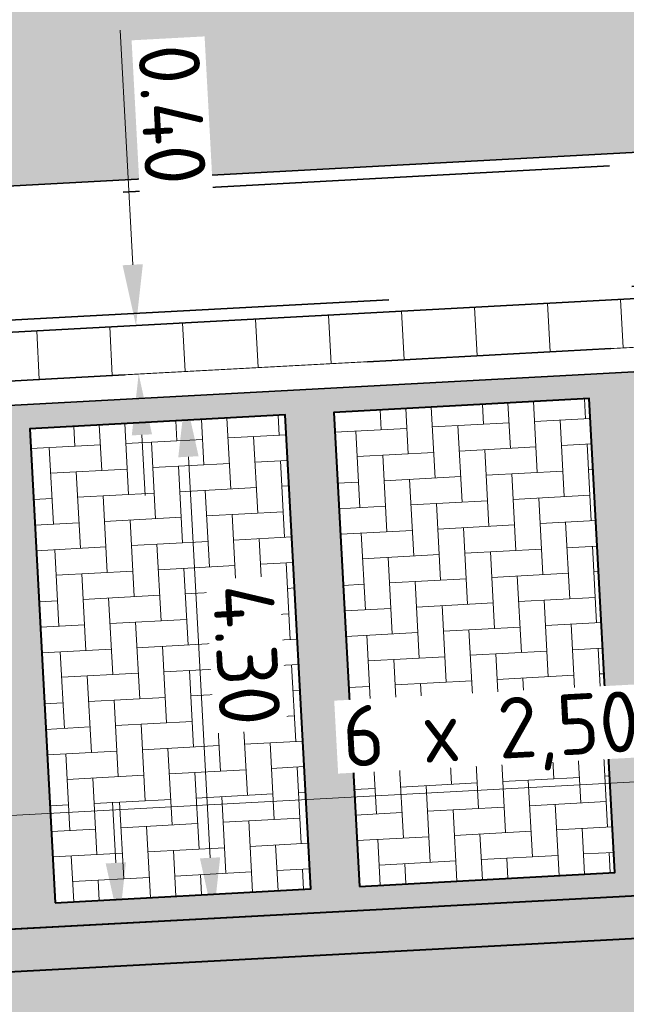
# Model space of a CAD drawing. Header units: metres. Extents: x 162305 to 163132, y 502542 to 502928.
# Tile 117 of 222: x 162452.49 to 162457.47, y 502860.98 to 502869.07. Entities that reach past the tile are written whole.
import ezdxf

# ---------------------------------------------------------------- set-up
doc = ezdxf.new("R2010")
doc.units = ezdxf.units.M
doc.linetypes.add('VH-OPSLUITBAND-SO', pattern=[10, 4, -2, 2, -2])
doc.linetypes.add('VH-TROTTOIRBAND-SO', pattern=[15, 5, -2, 2, -2, 2, -2])
for name, color, linetype, lineweight in [('N-BH-VH-MATERIAALGRENS-G', 7, 'Continuous', 40), ('N-WE-GR-GRAS-A-200', 62, 'Continuous', 18), ('N-WE-VH-KANTOPSLUITING_VOORKANTBAND-G', 50, 'Continuous', 35), ('N-WE-VH-OPENVERHARDING_BETONSTRAATSTEEN-A', 92, 'Continuous', 18), ('N-WE-VH-OPENVERHARDING_TEGEL-A', 92, 'Continuous', 18), ('X-XX-AL-M', 7, 'Continuous', 18)]:
    doc.layers.add(name, color=color, linetype=linetype, lineweight=lineweight)
for name, color, linetype, lineweight, true_color in [('N-BH-VH-VERHARDING_BETONSTRAATSTEEN-Matje', 253, 'Continuous', 13, 0x828282), ('N-BH-VH-VERHARDING_TEGEL-A', 253, 'Continuous', 13, 0x828282), ('N-BH-VH-VERHARDING_TEGEL-Grijs', 253, 'Continuous', 13, 0x828282), ('N-WE-VH-GOOT_BSS-G', 5, 'Continuous', 35, 0x0000ff), ('N-WE-VH-KANTOPSLUITING_OPSLUITBAND_100X200-G', 150, 'VH-OPSLUITBAND-SO', 35, 0x007fff), ('N-WE-VH-KANTOPSLUITING_TROTTOIRBAND_180X200-G', 6, 'VH-TROTTOIRBAND-SO', 35, 0xff00ff), ('N01-WE-VH-OPENVERHARDING_BETONSTRAATSTEEN-A', 32, 'Continuous', 18, 0xbd5e00)]:
    doc.layers.add(name, color=color, linetype=linetype, lineweight=lineweight, true_color=true_color)
doc.styles.add('NLCS-ISO-M200-T25', font='NLCS-ISO.ttf', dxfattribs={"height": 0.5})
doc.dimstyles.new('NLCS-M200-T25-PIJL_L2_H2', dxfattribs={"dimscale": 0.2, "dimtxt": 2.5, "dimasz": 2.5, "dimexe": 2, "dimexo": 2, "dimgap": 0.7, "dimtad": 1, "dimzin": 0, "dimdsep": 46, "dimtxsty": 'NLCS-ISO-M200-T25', "dimcen": 0, "dimdle": 2, "dimclrd": 256, "dimclre": 256, "dimclrt": 256, "dimazin": 0, "dimtfac": 1, "dimtdec": 3, "dimtofl": 0, "dimtmove": 0, "dimatfit": 3, "dimfxl": 2, "dimfxlon": 1, "dimtfillclr": 256, "dimtolj": 1, "dimtzin": 0, "dimlwd": -1, "dimlwe": -1, "dimarcsym": 0})

# ---------------------------------------------------------------- blocks, each defined once
blk = doc.blocks.new('*D389')
at = {"layer": 'Defpoints', "color": 0, "transparency": 16777216}
for p in [(162465.0123652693, 502863.4220429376), (162450.0317903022, 502862.6145189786), (162450.0432147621, 502862.4025810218)]:
    blk.add_point(p, dxfattribs=at)
at = {"layer": 'X-XX-AL-M', "transparency": 16777216}
for p, q in [((162464.5245145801, 502863.1831916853), (162450.5424899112, 502862.4294943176)), ((162465.0237897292, 502863.2101049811), (162465.0453203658, 502862.8106848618)), ((162450.0432147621, 502862.4025810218), (162450.0647453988, 502862.0031609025))]:
    blk.add_line(p, q, dxfattribs=at)
for points in [[(162464.5200290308, 502863.2664042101), (162464.5290001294, 502863.0999791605), (162465.0237897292, 502863.2101049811)], [(162450.5380043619, 502862.5127068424), (162450.5469754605, 502862.3462817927), (162450.0432147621, 502862.4025810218)]]:
    blk.add_solid(points, dxfattribs=at)
at = {"layer": 'X-XX-AL-M', "transparency": 16777216, "insert": (162457.5098185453, 502863.2457051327), "char_height": 0.5, "attachment_point": 5, "rotation": 3.085527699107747, "style": 'NLCS-ISO-M200-T25', "bg_fill": 3, "box_fill_scale": 1.1, "bg_fill_color": 256, "bg_fill_true_color": 13158600, "bg_fill_transparency": 0}
blk.add_mtext('\\A1;6 x 2,50 = 15.00', dxfattribs=at)
blk = doc.blocks.new('*D398')
at = {"layer": 'Defpoints', "color": 0, "transparency": 16777216}
for p in [(162453.963789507, 502865.9826329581), (162454.0763536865, 502861.6824579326), (162454.3565947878, 502861.6975642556)]:
    blk.add_point(p, dxfattribs=at)
at = {"layer": 'X-XX-AL-M', "transparency": 16777216}
for p, q in [((162453.8448993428, 502865.976224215), (162453.4454792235, 502865.9546935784)), ((162453.8718126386, 502865.4769490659), (162454.0494403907, 502862.1817330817)), ((162454.0763536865, 502861.6824579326), (162453.6769335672, 502861.660927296))]:
    blk.add_line(p, q, dxfattribs=at)
for points in [[(162453.9550251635, 502865.4814346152), (162453.7886001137, 502865.4724635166), (162453.8448993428, 502865.976224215)], [(162454.1326529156, 502862.186218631), (162453.9662278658, 502862.1772475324), (162454.0763536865, 502861.6824579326)]]:
    blk.add_solid(points, dxfattribs=at)
at = {"layer": 'X-XX-AL-M', "transparency": 16777216, "insert": (162454.3500611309, 502863.8503334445), "char_height": 0.5, "attachment_point": 5, "rotation": 273.08552769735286, "style": 'NLCS-ISO-M200-T25', "bg_fill": 3, "box_fill_scale": 1.1, "bg_fill_color": 256, "bg_fill_true_color": 13158600, "bg_fill_transparency": 0}
blk.add_mtext('\\A1;4.30', dxfattribs=at)
blk = doc.blocks.new('*D399')
at = {"layer": 'Defpoints', "color": 0, "transparency": 16777216}
for p in [(162453.3782903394, 502866.5519428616), (162453.4414981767, 502866.5553500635), (162453.5211374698, 502866.1590622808)]:
    blk.add_point(p, dxfattribs=at)
at = {"layer": 'X-XX-AL-M', "transparency": 16777216}
for p, q in [((162453.4145848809, 502867.0546252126), (162453.3106995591, 502868.9818272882)), ((162453.4414981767, 502866.5553500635), (162453.8409182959, 502866.5768807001)), ((162453.463028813, 502866.155929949), (162453.0636086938, 502866.1343993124)), ((162453.4899421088, 502865.6566547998), (162453.5168554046, 502865.1573796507))]:
    blk.add_line(p, q, dxfattribs=at)
for points in [[(162453.4977974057, 502867.0591107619), (162453.331372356, 502867.0501396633), (162453.4414981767, 502866.5553500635)], [(162453.5731546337, 502865.6611403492), (162453.406729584, 502865.6521692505), (162453.463028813, 502866.155929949)]]:
    blk.add_solid(points, dxfattribs=at)
at = {"layer": 'X-XX-AL-M', "transparency": 16777216, "insert": (162453.7386201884, 502868.2888561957), "char_height": 0.5, "attachment_point": 5, "rotation": 273.085527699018, "style": 'NLCS-ISO-M200-T25', "bg_fill": 3, "box_fill_scale": 1.1, "bg_fill_color": 256, "bg_fill_true_color": 13158600, "bg_fill_transparency": 0}
blk.add_mtext('\\A1;0.40', dxfattribs=at)
blk = doc.blocks.new('*D400')
at = {"layer": 'Defpoints', "color": 0, "transparency": 16777216}
for p in [(162453.3027886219, 502861.6407591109), (162453.9765528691, 502861.3265700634), (162453.3216279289, 502861.2912665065)]:
    blk.add_point(p, dxfattribs=at)
at = {"layer": 'X-XX-AL-M', "transparency": 16777216}
for p, q in [((162453.2758753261, 502862.1400342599), (162453.2489620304, 502862.639309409)), ((162453.3027886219, 502861.6407591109), (162452.9033685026, 502861.6192284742)), ((162453.5771327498, 502861.3050394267), (162452.9222078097, 502861.2697358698)), ((162453.3485412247, 502860.7919913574), (162453.4497352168, 502858.914716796))]:
    blk.add_line(p, q, dxfattribs=at)
for points in [[(162453.359087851, 502862.1445198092), (162453.1926628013, 502862.1355487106), (162453.3027886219, 502861.6407591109)], [(162453.4317537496, 502860.7964769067), (162453.2653286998, 502860.7875058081), (162453.3216279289, 502861.2912665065)]]:
    blk.add_solid(points, dxfattribs=at)
at = {"layer": 'X-XX-AL-M', "transparency": 16777216, "insert": (162453.802029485, 502859.6247088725), "char_height": 0.5, "attachment_point": 5, "rotation": 273.0855276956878, "style": 'NLCS-ISO-M200-T25', "bg_fill": 3, "box_fill_scale": 1.1, "bg_fill_color": 256, "bg_fill_true_color": 13158600, "bg_fill_transparency": 0}
blk.add_mtext('\\A1;0.35', dxfattribs=at)
blk = doc.blocks.new('*D401')
at = {"layer": 'Defpoints', "color": 0, "transparency": 16777216}
for p in [(162454.0986889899, 502861.3331537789), (162454.7246820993, 502861.3668977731), (162455.1905714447, 502855.8840264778)]:
    blk.add_point(p, dxfattribs=at)
at = {"layer": 'X-XX-AL-M', "transparency": 16777216}
for p, q in [((162454.3252619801, 502861.3453671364), (162453.6992688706, 502861.3116231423)), ((162454.3678219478, 502856.3404022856), (162454.1256022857, 502860.8338786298)), ((162454.7911513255, 502855.8624958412), (162453.9953151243, 502855.8195964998))]:
    blk.add_line(p, q, dxfattribs=at)
for points in [[(162454.2088148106, 502860.8383641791), (162454.0423897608, 502860.8293930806), (162454.0986889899, 502861.3331537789)], [(162454.4510344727, 502856.3448878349), (162454.284609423, 502856.3359167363), (162454.3947352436, 502855.8411271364)]]:
    blk.add_solid(points, dxfattribs=at)
at = {"layer": 'X-XX-AL-M', "transparency": 16777216, "insert": (162454.6361467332, 502858.6081328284), "char_height": 0.5, "attachment_point": 5, "rotation": 273.08552769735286, "style": 'NLCS-ISO-M200-T25', "bg_fill": 3, "box_fill_scale": 1.1, "bg_fill_color": 256, "bg_fill_true_color": 13158600, "bg_fill_transparency": 0}
blk.add_mtext('\\A1;5.50', dxfattribs=at)

msp = doc.modelspace()

# ---------------------------------------------------------------- hatches: boundary and pattern name
at = {"layer": 'N-WE-GR-GRAS-A-200'}
h = msp.add_hatch(dxfattribs=at)
h.set_pattern_fill('AGR-GRAS_02-SO', color=256, scale=0.2, style=0, pattern_type=2)
h.set_pattern_definition([(0, (0, 0), (2, 2), [0.5, -1.5]), (0, (1.1, 1.2), (2, 2), [0.5, -1.5]), (90, (0.2, 0.7000000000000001), (-2, 2), [0.5, -1.5]), (90, (1, 1.4), (-2, 2), [0.5, -1.5]), (45, (0.4, 1.4), (0, 2.00000000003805), [0.5, -2.328427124]), (135, (1.1, 0), (-2.00000000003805, 0), [0.5, -2.328427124]), (26.56505119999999, (0.5, 0.6000000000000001), (2.000000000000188, 8.001289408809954e-10), [0.5, -3.972135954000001]), (26.56505119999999, (1.4, 1.6), (2.000000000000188, 8.001289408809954e-10), [0.5, -3.972135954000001]), (63.43494882, (1.4, 0), (1.019972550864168e-10, 2.000000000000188), [0.4999999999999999, -3.972135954]), (63.43494882, (0.5, 0.9), (1.019972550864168e-10, 2.000000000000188), [0.4999999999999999, -3.972135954]), (63.43494882, (1.2, 0.4), (1.019972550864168e-10, 2.000000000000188), [0.4999999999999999, -3.972135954]), (116.5650512, (0, 1.1), (-8.00129740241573e-10, 2.000000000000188), [0.4999999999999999, -3.972135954]), (153.43494882, (0.4, 0.3), (-2.000000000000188, 1.019979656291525e-10), [0.5, -3.972135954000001])])
h.paths.add_polyline_path([(162421.5165590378, 502819.7260517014), (162435.0341480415, 502820.5761715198), (162435.1688183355, 502820.4316233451), (162435.3426501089, 502820.2749681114), (162435.552850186, 502820.1206294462), (162435.8967156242, 502819.9441172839), (162436.2277402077, 502819.8405780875), (162436.6488709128, 502819.7886927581), (162442.0138132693, 502820.0949395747), (162442.1810611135, 502820.2103278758), (162442.3248732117, 502817.9525913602), (162445.007909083, 502818.1234939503), (162446.2444226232, 502817.2507322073), (162443.1915292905, 502817.0609060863), (162443.5109028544, 502811.9245559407), (162442.5054510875, 502811.8576059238), (162442.17, 502817.226), (162424.634, 502816.1300000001), (162424.643, 502815.982), (162424.9671399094, 502810.7714661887), (162422.0807124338, 502810.5898051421)])
edge = h.paths.add_edge_path(flags=16)
edge.add_ellipse((162362.043387, 502852.5697739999), major_axis=(-0.002383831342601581, 0.03742427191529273), ratio=0.9992283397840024, start_angle=0, end_angle=360, ccw=False)
edge = h.paths.add_edge_path(flags=16)
edge.add_ellipse((162362.5847170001, 502843.0740939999), major_axis=(-0.002383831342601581, 0.03742427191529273), ratio=0.9992283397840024, start_angle=0, end_angle=360, ccw=False)
edge = h.paths.add_edge_path(flags=16)
edge.add_ellipse((162361.374981, 502862.4700579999), major_axis=(-0.002383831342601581, 0.03742427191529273), ratio=0.9992283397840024, start_angle=0, end_angle=360, ccw=False)
h.paths.add_polyline_path([(162362.2190213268, 502859.5504481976), (162362.3188333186, 502859.5565773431), (162363.5149332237, 502840.0783135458), (162363.4151212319, 502840.0721844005), (162363.4427023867, 502839.6230304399), (162363.5425143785, 502839.6291595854), (162363.6292576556, 502838.2165615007), (162362.8224999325, 502838.1585549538), (162362.7862460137, 502838.484052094), (162362.7876825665, 502838.4841989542), (162362.7580411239, 502838.7741446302), (162362.163, 502845.4909999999), (162360.89836909, 502866.6763346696), (162361.8778000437, 502866.7387219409), (162362.2912521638, 502860.0057313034), (162362.191440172, 502859.9996021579)])
h.paths.add_polyline_path([(162370.3601271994, 502859.1295107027), (162370.1821962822, 502861.9228857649), (162370.463, 502861.9199999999), (162370.486, 502861.4019999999), (162370.7786257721, 502861.4149999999), (162370.814, 502860.8959999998), (162371.3365986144, 502860.9349999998), (162371.387, 502859.961), (162371.777, 502859.9789999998), (162371.7795167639, 502859.2226011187)])
edge = h.paths.add_edge_path(flags=16)
edge.add_ellipse((162389.543764, 502924.3068979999), major_axis=(-0.002385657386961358, 0.03745293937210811), ratio=0.9992283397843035, start_angle=0, end_angle=360, ccw=False)
edge = h.paths.add_edge_path(flags=16)
edge.add_ellipse((162379.964316, 502923.7109299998), major_axis=(-0.002385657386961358, 0.03745293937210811), ratio=0.9992283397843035, start_angle=0, end_angle=360, ccw=False)
h.paths.add_polyline_path([(162371.042, 502923.0409999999), (162371.029, 502923.5469999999), (162371.0223638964, 502923.6548720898), (162398.1123599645, 502925.3046281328), (162398.1452615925, 502924.7643634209)])
edge = h.paths.add_edge_path(flags=16)
edge.add_ellipse((162472.361153, 502871.472719), major_axis=(-0.002385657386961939, 0.03745293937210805), ratio=0.9992283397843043, start_angle=0, end_angle=360, ccw=False)
edge = h.paths.add_edge_path(flags=16)
edge.add_ellipse((162472.2864730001, 502872.403486), major_axis=(-0.002385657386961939, 0.03745293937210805), ratio=0.9992283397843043, start_angle=0, end_angle=360, ccw=False)
edge = h.paths.add_edge_path(flags=16)
edge.add_ellipse((162481.3114880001, 502872.9735409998), major_axis=(-0.002385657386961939, 0.03745293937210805), ratio=0.9992283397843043, start_angle=0, end_angle=360, ccw=False)
edge = h.paths.add_edge_path(flags=16)
edge.add_ellipse((162481.4002010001, 502872.0775119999), major_axis=(-0.002385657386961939, 0.03745293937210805), ratio=0.9992283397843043, start_angle=0, end_angle=360, ccw=False)
edge = h.paths.add_edge_path(flags=16)
edge.add_ellipse((162491.4805440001, 502873.637313), major_axis=(-0.002385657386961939, 0.03745293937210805), ratio=0.9992283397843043, start_angle=0, end_angle=360, ccw=False)
edge = h.paths.add_edge_path()
edge.add_line((162491.6143036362, 502871.717545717), (162490.495948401, 502871.6572610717))
edge.add_line((162490.495948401, 502871.6572610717), (162490.4911206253, 502871.770458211))
edge.add_line((162490.4911206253, 502871.770458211), (162478.1572766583, 502870.9921482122))
edge.add_line((162478.1572766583, 502870.9921482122), (162470.9743753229, 502870.6049558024))
edge.add_line((162470.9743753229, 502870.6049558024), (162470.8563556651, 502872.5000220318))
edge.add_line((162470.8563556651, 502872.5000220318), (162485.6270000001, 502873.4150000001))
edge.add_line((162485.6270000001, 502873.4150000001), (162493.227, 502873.874))
edge.add_line((162493.227, 502873.874), (162492.8458826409, 502880.3916842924))
edge.add_line((162492.8458826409, 502880.3916842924), (162493.9870089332, 502880.4646632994))
edge.add_line((162493.9870089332, 502880.4646632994), (162494.5185704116, 502871.8740994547))
edge.add_line((162494.5185704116, 502871.8740994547), (162491.6457403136, 502871.7192403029))
edge.add_ellipse((162491.6281880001, 502871.7524060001), major_axis=(-0.002385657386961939, 0.03745293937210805), ratio=0.9992283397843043, start_angle=204.2610710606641, end_angle=514.6215030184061)
h.paths.add_polyline_path([(162503.0755587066, 502855.4427169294), (162503.1753678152, 502855.4488928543), (162503.1815437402, 502855.3490837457), (162507.7228581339, 502855.6300883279), (162508.3250288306, 502845.8984091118), (162508.8258166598, 502845.9293965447), (162509.9220368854, 502845.9962164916), (162508.4797209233, 502869.3054814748), (162502.5611213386, 502868.9392541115), (162502.3616388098, 502868.2951169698), (162502.3731368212, 502866.8913389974)])
h.paths.add_polyline_path([(162538.7342247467, 502870.4526310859), (162538.7367962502, 502870.458550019), (162538.7430412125, 502870.4777147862), (162538.7473811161, 502870.496931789), (162538.7498959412, 502870.5159468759), (162538.7507036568, 502870.5345366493), (162538.7498980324, 502870.5531265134), (162538.7473853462, 502870.5721418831), (162538.7430476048, 502870.5913593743), (162538.7368047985, 502870.6105248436), (162538.7286236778, 502870.6293614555), (162538.7222540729, 502870.6408522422), (162538.7033428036, 502870.9382040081), (162537.9507959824, 502870.8903428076), (162537.9680789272, 502870.6185940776), (162537.964609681, 502870.6106081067), (162537.9583653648, 502870.5914438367), (162537.9540258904, 502870.5722273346), (162537.9515112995, 502870.5532127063), (162537.9507036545, 502870.5346233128), (162537.9515092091, 502870.5160338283), (162537.9540216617, 502870.4970189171), (162537.9583589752, 502870.4778019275), (162537.964601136, 502870.4586369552), (162537.9727813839, 502870.4398007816), (162537.9803143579, 502870.4262100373), (162537.9986571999, 502870.137795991), (162538.7512040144, 502870.1856571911)], flags=16)
edge = h.paths.add_edge_path(flags=16)
edge.add_ellipse((162531.9063522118, 502869.9819825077), major_axis=(-0.2500000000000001, 0), ratio=1, start_angle=-146.51130248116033, end_angle=206.7590416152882, ccw=False)
edge.add_line((162532.1148508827, 502870.1199256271), (162532.1295791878, 502870.0945423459))
edge = h.paths.add_edge_path(flags=16)
edge.add_ellipse((162511.918555, 502869.277477), major_axis=(-0.00238565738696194, 0.03745293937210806), ratio=0.9992283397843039, start_angle=0, end_angle=360, ccw=False)
edge = h.paths.add_edge_path(flags=16)
edge.add_ellipse((162522.496849, 502868.4620289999), major_axis=(-0.00238565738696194, 0.03745293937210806), ratio=0.9992283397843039, start_angle=0, end_angle=360, ccw=False)
edge = h.paths.add_edge_path(flags=16)
edge.add_ellipse((162522.447144, 502869.8904319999), major_axis=(-0.00238565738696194, 0.03745293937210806), ratio=0.9992283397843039, start_angle=0, end_angle=360, ccw=False)
edge = h.paths.add_edge_path(flags=16)
edge.add_ellipse((162532.378619, 502869.05672), major_axis=(-0.00238565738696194, 0.03745293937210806), ratio=0.9992283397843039, start_angle=0, end_angle=360, ccw=False)
edge = h.paths.add_edge_path()
edge.add_line((162511.9016605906, 502867.7473060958), (162510.2102112, 502867.6449842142))
edge.add_line((162510.2102112, 502867.6449842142), (162510.1085309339, 502869.3060766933))
edge.add_line((162510.1085309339, 502869.3060766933), (162538.7403474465, 502871.0777381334))
edge.add_line((162538.7403474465, 502871.0777381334), (162538.8441031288, 502869.3771517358))
edge.add_line((162538.8441031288, 502869.3771517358), (162511.9425193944, 502867.7497777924))
edge.add_ellipse((162511.920191, 502867.7799310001), major_axis=(-0.00238565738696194, 0.03745293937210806), ratio=0.9992283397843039, start_angle=212.895373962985, end_angle=506.7391838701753)
edge = h.paths.add_edge_path(flags=16)
edge.add_ellipse((162554.016631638, 502704.4069191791), major_axis=(-0.2500000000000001, 0), ratio=1, start_angle=-19.78060631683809, end_angle=333.4897362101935, ccw=False)
edge.add_line((162553.7813827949, 502704.4915240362), (162553.7929180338, 502704.5185087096))
edge = h.paths.add_edge_path()
edge.add_ellipse((162551.4431023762, 502714.7606002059), major_axis=(-0.5786424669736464, 0), ratio=1, start_angle=88.32756619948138, end_angle=98.42476321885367)
edge.add_line((162551.5278796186, 502714.1882018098), (162556.303, 502714.513))
edge.add_line((162556.303, 502714.513), (162556.577, 502710.1250000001))
edge.add_line((162556.577, 502710.1250000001), (162556.776, 502710.137))
edge.add_line((162556.776, 502710.137), (162556.8456714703, 502709.2360332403))
edge.add_line((162556.8456714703, 502709.2360332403), (162552.7317102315, 502708.9739843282))
edge.add_line((162552.7317102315, 502708.9739843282), (162552.9859847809, 502704.982074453))
edge.add_line((162552.9859847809, 502704.982074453), (162557.1540978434, 502705.2475726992))
edge.add_line((162557.1540978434, 502705.2475726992), (162557.1710000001, 502705.029))
edge.add_line((162557.1710000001, 502705.029), (162577.095, 502706.273))
edge.add_line((162577.095, 502706.273), (162577.2190000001, 502706.8259999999))
edge.add_line((162577.2190000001, 502706.8259999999), (162577.3048540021, 502705.3783479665))
edge.add_line((162577.3048540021, 502705.3783479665), (162549.7918656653, 502703.6927452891))
edge.add_line((162549.7918656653, 502703.6927452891), (162549.1598177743, 502713.8137040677))
edge.add_line((162549.1598177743, 502713.8137040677), (162549.361875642, 502713.8262496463))
edge.add_line((162549.361875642, 502713.8262496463), (162549.3556780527, 502713.9260674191))
edge.add_line((162549.3556780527, 502713.9260674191), (162550.2635827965, 502713.9824417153))
edge.add_ellipse((162550.2202014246, 502714.6810961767), major_axis=(-0.7000000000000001, 0), ratio=1, start_angle=93.55309047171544, end_angle=128.9931781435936)
edge.add_line((162550.6606609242, 502714.1370415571), (162551.426214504, 502714.1822042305))
edge = h.paths.add_edge_path(flags=16)
edge.add_ellipse((162508.182291, 502708.9626890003), major_axis=(-0.002385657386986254, 0.03745293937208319), ratio=0.9992283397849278, start_angle=0, end_angle=360, ccw=False)
edge = h.paths.add_edge_path(flags=16)
edge.add_ellipse((162498.418432, 502708.1386420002), major_axis=(-0.002385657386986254, 0.03745293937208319), ratio=0.9992283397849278, start_angle=0, end_angle=360, ccw=False)
edge = h.paths.add_edge_path(flags=16)
edge.add_ellipse((162487.92888, 502707.676082), major_axis=(-0.002385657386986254, 0.03745293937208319), ratio=0.9992283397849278, start_angle=0, end_angle=360, ccw=False)
edge = h.paths.add_edge_path(flags=16)
edge.add_ellipse((162478.21442, 502707.1048410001), major_axis=(-0.002385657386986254, 0.03745293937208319), ratio=0.9992283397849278, start_angle=0, end_angle=360, ccw=False)
h.paths.add_polyline_path([(162476.6849999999, 502707.0870000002), (162505.879, 502708.9120000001), (162539.79, 502710.978), (162539.8512384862, 502709.9872224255), (162476.7460532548, 502706.0992192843)])
edge = h.paths.add_edge_path(flags=16)
edge.add_ellipse((162395.834261, 502721.3618740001), major_axis=(-0.002383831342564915, 0.03742427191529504), ratio=0.999228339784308, start_angle=0, end_angle=360, ccw=False)
edge = h.paths.add_edge_path(flags=16)
edge.add_ellipse((162396.470102, 502711.1848960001), major_axis=(-0.002383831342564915, 0.03742427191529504), ratio=0.999228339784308, start_angle=0, end_angle=360, ccw=False)
edge = h.paths.add_edge_path()
edge.add_line((162395.3827017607, 502731.7149209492), (162396.765, 502708.907))
edge.add_line((162396.765, 502708.907), (162397.0362159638, 502704.3002450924))
edge.add_line((162397.0362159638, 502704.3002450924), (162396.2952306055, 502704.2557530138))
edge.add_line((162396.2952306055, 502704.2557530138), (162395.7976409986, 502704.6969723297))
edge.add_line((162395.7976409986, 502704.6969723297), (162394.0179850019, 502733.9348903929))
edge.add_line((162394.0179850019, 502733.9348903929), (162394.9004865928, 502734.9337845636))
edge.add_line((162394.9004865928, 502734.9337845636), (162395.1865293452, 502734.9517658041))
edge.add_line((162395.1865293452, 502734.9517658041), (162395.3786342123, 502731.7820354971))
edge.add_ellipse((162395.364097, 502731.7474740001), major_axis=(-0.002383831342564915, 0.03742427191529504), ratio=0.999228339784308, start_angle=333.5251489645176, end_angle=566.1216927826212)
edge = h.paths.add_edge_path(flags=16)
edge.add_ellipse((162599.331135, 502707.3641609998), major_axis=(-0.002385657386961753, 0.03745293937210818), ratio=0.9992283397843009, start_angle=0, end_angle=360, ccw=False)
edge = h.paths.add_edge_path(flags=16)
edge.add_ellipse((162589.564927, 502706.8229459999), major_axis=(-0.002385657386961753, 0.03745293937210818), ratio=0.9992283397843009, start_angle=0, end_angle=360, ccw=False)
edge = h.paths.add_edge_path()
edge.add_ellipse((162583.9606018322, 502706.2395809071), major_axis=(-0.25, 0), ratio=1, start_angle=93.48921757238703, end_angle=273.4892176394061)
edge.add_line((162583.9453866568, 502706.4891174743), (162583.9425624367, 502706.5354361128))
edge.add_line((162583.9425624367, 502706.5354361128), (162608.977, 502708.0619999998))
edge.add_line((162608.977, 502708.0619999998), (162609.0222481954, 502707.3215365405))
edge.add_line((162609.0222481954, 502707.3215365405), (162583.9881483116, 502705.7878047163))
edge.add_line((162583.9881483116, 502705.7878047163), (162583.9758170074, 502705.9900443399))
edge = h.paths.add_edge_path(flags=16)
edge.add_ellipse((162616.1438289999, 502666.5185710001), major_axis=(-0.002383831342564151, 0.03742427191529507), ratio=0.9992283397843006, start_angle=0, end_angle=360, ccw=False)
edge = h.paths.add_edge_path(flags=16)
edge.add_ellipse((162615.418174, 502676.4011740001), major_axis=(-0.002383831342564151, 0.03742427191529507), ratio=0.9992283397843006, start_angle=0, end_angle=360, ccw=False)
edge = h.paths.add_edge_path()
edge.add_ellipse((162615.4285143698, 502664.8072041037), major_axis=(-0.25, 0), ratio=1, start_angle=33.48920055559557, end_angle=333.4892346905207)
edge.add_line((162615.2048017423, 502664.9187955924), (162615.1525454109, 502664.9448619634))
edge.add_line((162615.1525454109, 502664.9448619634), (162613.958497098, 502684.041838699))
edge.add_line((162613.958497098, 502684.041838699), (162615.1414976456, 502684.115805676))
edge.add_line((162615.1414976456, 502684.115805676), (162615.159, 502683.7990000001))
edge.add_line((162615.159, 502683.7990000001), (162616.3066053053, 502665.5481842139))
edge.add_line((162616.3066053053, 502665.5481842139), (162616.3033225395, 502665.5336481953))
edge.add_line((162616.3033225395, 502665.5336481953), (162616.3008077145, 502665.514633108))
edge.add_line((162616.3008077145, 502665.514633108), (162616.2999999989, 502665.4960433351))
edge.add_line((162616.2999999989, 502665.4960433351), (162616.3008056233, 502665.4774534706))
edge.add_line((162616.3008056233, 502665.4774534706), (162616.3033183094, 502665.4584381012))
edge.add_line((162616.3033183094, 502665.4584381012), (162616.3076560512, 502665.4392206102))
edge.add_line((162616.3076560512, 502665.4392206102), (162616.3138988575, 502665.4200551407))
edge.add_line((162616.3138988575, 502665.4200551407), (162616.314791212, 502665.4180005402))
edge.add_line((162616.314791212, 502665.4180005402), (162616.722, 502658.942))
edge.add_line((162616.722, 502658.942), (162615.5333526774, 502658.8544320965))
edge.add_line((162615.5333526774, 502658.8544320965), (162615.1717733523, 502664.6373404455))
edge.add_line((162615.1717733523, 502664.6373404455), (162615.2200169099, 502664.6692591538))
h.paths.add_polyline_path([(162613.8066207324, 502655.3830135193), (162613.5983157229, 502658.7118775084), (162613.6383711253, 502658.7148283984), (162613.9336933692, 502653.9916007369), (162582.143659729, 502652.0176703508), (162582.0627495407, 502653.3171170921)])
h.paths.add_polyline_path([(162630.4243863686, 502647.5564365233), (162630.6988101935, 502642.625785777), (162628.400261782, 502642.4938657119), (162627.7770362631, 502642.4580970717), (162627.7860277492, 502642.2775601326), (162603.4329293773, 502640.7654094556), (162603.1143130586, 502645.8967066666), (162602.0771908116, 502645.8411463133), (162602.1052835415, 502645.3920240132), (162602.140627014, 502645.3942347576), (162602.4673671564, 502640.0490361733), (162633.8554516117, 502641.9628847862), (162634.1446303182, 502641.9819357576), (162633.8808725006, 502644.367061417), (162633.7172807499, 502644.9995907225), (162633.3784737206, 502645.7268571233), (162632.876258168, 502646.363503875), (162632.2858631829, 502646.8539192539), (162631.6236958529, 502647.2106270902)])
edge = h.paths.add_edge_path(flags=16)
edge.add_ellipse((162567.844551, 502652.1996749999), major_axis=(-0.002385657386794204, 0.03745293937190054), ratio=0.9992283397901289, start_angle=0, end_angle=360, ccw=False)
edge = h.paths.add_edge_path()
edge.add_line((162548.0456737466, 502650.7682154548), (162548.0302749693, 502651.0150177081))
edge.add_line((162548.0302749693, 502651.0150177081), (162549.486, 502651.1087671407))
edge.add_line((162549.486, 502651.1087671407), (162549.486, 502650.5171653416))
edge.add_line((162549.486, 502650.5171653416), (162550.286, 502650.5171653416))
edge.add_line((162550.286, 502650.5171653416), (162550.286, 502651.1602875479))
edge.add_line((162550.286, 502651.1602875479), (162558.5596133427, 502651.6931124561))
edge.add_ellipse((162558.586846, 502651.7189099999), major_axis=(-0.002385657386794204, 0.03745293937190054), ratio=0.9992283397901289, start_angle=129.7834060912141, end_angle=230.2967654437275)
edge.add_line((162558.6171626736, 502651.6968186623), (162573.8774278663, 502652.679587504))
edge.add_line((162573.8774278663, 502652.679587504), (162573.9442433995, 502651.6087087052))
edge.add_line((162573.9442433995, 502651.6087087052), (162548.0933813, 502650.003587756))
edge.add_line((162548.0933813, 502650.003587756), (162548.0496484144, 502650.7045118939))
edge.add_ellipse((162548.027968, 502650.7351350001), major_axis=(-0.002385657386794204, 0.03745293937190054), ratio=0.9992283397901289, start_angle=211.6726546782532, end_angle=328.1783617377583)
edge = h.paths.add_edge_path(flags=16)
edge.add_ellipse((162430.664854, 502659.8648859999), major_axis=(-0.002385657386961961, 0.03745293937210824), ratio=0.999228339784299, start_angle=0, end_angle=360, ccw=False)
edge = h.paths.add_edge_path(flags=16)
edge.add_ellipse((162420.419076, 502659.6422339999), major_axis=(-0.002385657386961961, 0.03745293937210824), ratio=0.999228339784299, start_angle=0, end_angle=360, ccw=False)
edge = h.paths.add_edge_path(flags=16)
edge.add_ellipse((162411.255758, 502659.1550639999), major_axis=(-0.002385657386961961, 0.03745293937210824), ratio=0.999228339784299, start_angle=0, end_angle=360, ccw=False)
h.paths.add_polyline_path([(162435.5066193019, 502661.0433013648), (162435.3233302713, 502659.8573135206), (162409.6329158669, 502658.2621252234), (162409.5620526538, 502659.4211363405), (162417.3110000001, 502659.9086496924), (162417.3110000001, 502659.5641653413), (162418.1110000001, 502659.5641653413), (162418.1110000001, 502659.9623525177)])
edge = h.paths.add_edge_path()
edge.add_arc((162406.536, 502665.135), 0.2500000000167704, 314.1360549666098, 386.7590416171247)
edge.add_line((162406.759226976, 502665.2475598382), (162406.7444974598, 502665.27294495))
edge.add_arc((162406.5359999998, 502665.135), 0.2500000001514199, 33.48920055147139, 53.15212306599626)
edge.add_line((162406.685923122, 502665.3350576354), (162405.617, 502682.119))
edge.add_line((162405.617, 502682.119), (162404.587, 502699.361))
edge.add_line((162404.587, 502699.361), (162405.1143578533, 502699.3935952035))
edge.add_line((162405.1143578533, 502699.3935952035), (162407.5658656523, 502659.2976883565))
edge.add_line((162407.5658656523, 502659.2976883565), (162407.0728233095, 502659.2672141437))
edge.add_line((162407.0728233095, 502659.2672141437), (162407.068, 502659.3430000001))
edge.add_line((162407.068, 502659.3430000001), (162407.062, 502659.4299999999))
edge.add_line((162407.062, 502659.4299999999), (162406.7100911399, 502664.9555779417))
h.paths.add_polyline_path([(162384.1750049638, 502626.9891315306), (162385.0461632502, 502626.5921299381), (162372.824584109, 502599.0138271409), (162371.3350000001, 502595.4950000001), (162370.7215316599, 502593.4947695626), (162370.3940593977, 502591.742593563), (162370.27, 502590.8190000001), (162370.22, 502589.0400000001), (162370.38, 502587.0300000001), (162370.565, 502585.909), (162371.415, 502583.295), (162372.1925058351, 502581.7065360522), (162370.9084498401, 502584.3298946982), (162369.965918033, 502586.8058962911), (162369.7468094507, 502588.0398939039), (162369.6159284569, 502589.5431637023), (162369.6091660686, 502591.0279743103), (162369.7646776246, 502592.5846402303), (162370.1565436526, 502594.4288020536), (162370.7452851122, 502596.21519706), (162373.7388263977, 502603.1545829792), (162382.0728048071, 502622.3892297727), (162383.9823001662, 502627.0156439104)])
h.paths.add_polyline_path([(162633.5463762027, 502600.5126540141), (162633.8283551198, 502595.9714000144), (162634.9231162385, 502596.039376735), (162635.3607743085, 502596.0881576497), (162635.8073451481, 502596.2543479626), (162636.1271517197, 502596.4813361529), (162636.3947428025, 502596.7820698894), (162636.6092821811, 502597.1852952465), (162636.6796266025, 502597.5214881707), (162636.6916618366, 502597.8519463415), (162636.4580000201, 502601.6318122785), (162636.458, 502601.6900000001), (162604.9018155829, 502599.7525513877), (162604.8522315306, 502599.7495070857), (162605.1491306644, 502595.6509770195), (162605.3252974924, 502595.0911310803), (162605.5291921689, 502594.7712351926), (162606.0306337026, 502594.3268080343), (162606.4894983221, 502594.1006345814), (162606.9796067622, 502594.0141961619), (162607.3978853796, 502594.0296818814), (162607.3792933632, 502594.3291052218), (162607.4791011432, 502594.3353025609), (162607.1971222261, 502598.8765565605)])
at = {"layer": 'N-WE-VH-OPENVERHARDING_BETONSTRAATSTEEN-A', "true_color": 0x333333}
h = msp.add_hatch(dxfattribs=at)
h.set_pattern_fill('AVH-BSS_DIKFORMAAT_HALFST', color=250, scale=2, angle=273.5528789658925, pattern_type=2)
h.set_pattern_definition([(273.5528789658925, (0, 0), (0.232257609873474, -0.4003765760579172), [0.138, -0.138]), (3.552878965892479, (0, 0), (-0.008551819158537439, 0.1377347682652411), [])])
h.paths.add_polyline_path([(162486.2499686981, 502867.7230109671), (162472.2702645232, 502866.9694386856, 0.414213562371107), (162471.7979026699, 502866.4432502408), (162472.0024437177, 502862.6487591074), (162486.9806981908, 502863.4561579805), (162486.7761571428, 502867.2506491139, 0.4142135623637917)])
h.paths.add_polyline_path([(162481.5675476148, 502867.270315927), (162481.7774713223, 502863.3759697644), (162479.6805156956, 502863.2629339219), (162479.470591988, 502867.1572800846)], flags=16)
h.paths.add_polyline_path([(162481.9669677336, 502867.2918465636), (162484.0639233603, 502867.4048824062), (162484.2738470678, 502863.5105362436), (162482.1768914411, 502863.3975004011)], flags=16)
h.paths.add_polyline_path([(162479.0711718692, 502867.1357494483), (162479.2810955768, 502863.2414032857), (162477.1841399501, 502863.1283674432), (162476.9742162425, 502867.0227136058)], flags=16)
h.paths.add_polyline_path([(162484.4633434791, 502867.4264130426), (162486.5602991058, 502867.5394488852), (162486.7702228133, 502863.6451027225), (162484.6732671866, 502863.53206688)], flags=16)
h.paths.add_polyline_path([(162476.5747961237, 502867.0011829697), (162476.7847198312, 502863.106836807), (162474.6877642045, 502862.9938009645), (162474.477840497, 502866.8881471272)], flags=16)
h.paths.add_polyline_path([(162474.0784203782, 502866.8666164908), (162474.2883440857, 502862.9722703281), (162472.191388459, 502862.8592344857), (162471.9814647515, 502866.7535806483)], flags=16)
h.paths.add_polyline_path([(162464.867318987, 502866.0696589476, 0.4142135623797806), (162464.3411305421, 502866.5420208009), (162450.3614263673, 502865.7884485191, 0.4142135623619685), (162449.889064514, 502865.2622600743), (162450.0936055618, 502861.467768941), (162465.0718600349, 502862.2751678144)])
h.paths.add_polyline_path([(162457.5617538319, 502865.9762899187), (162459.6587094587, 502866.0893257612), (162459.8686331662, 502862.1949795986), (162457.7716775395, 502862.0819437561)], flags=16)
h.paths.add_polyline_path([(162457.1623337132, 502865.9547592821), (162457.3722574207, 502862.0604131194), (162455.275301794, 502861.9473772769), (162455.0653780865, 502865.8417234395)], flags=16)
h.paths.add_polyline_path([(162460.0581295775, 502866.1108563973), (162462.1550852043, 502866.2238922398), (162462.3650089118, 502862.3295460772), (162460.2680532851, 502862.2165102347)], flags=16)
h.paths.add_polyline_path([(162454.6659579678, 502865.8201928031), (162454.8758816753, 502861.9258466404), (162452.7789260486, 502861.812810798), (162452.5690023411, 502865.7071569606)], flags=16)
h.paths.add_polyline_path([(162462.5545053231, 502866.2454228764), (162464.6514609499, 502866.3584587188), (162464.8613846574, 502862.4641125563), (162462.7644290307, 502862.3510767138)], flags=16)
h.paths.add_polyline_path([(162452.1695822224, 502865.6856263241), (162452.3795059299, 502861.7912801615), (162450.2825503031, 502861.6782443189), (162450.0726265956, 502865.5725904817)], flags=16)
at = {"layer": 'N-WE-VH-OPENVERHARDING_BETONSTRAATSTEEN-A', "true_color": 0xffffff}
h = msp.add_hatch(dxfattribs=at)
h.set_pattern_fill('AVH-BSS_KEIFORMAAT_ELLEBOOG', scale=2, angle=93.08552770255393, pattern_type=2)
h.set_pattern_definition([(93.08552770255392, (0, 0), (-0.2209991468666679, 0.1983919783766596), [0.63, -0.21]), (3.085527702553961, (-0.4193911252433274, -0.02260716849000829), (-0.2209991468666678, 0.1983919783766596), [0.63, -0.21])])
h.paths.add_polyline_path([(162463.1196845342, 502855.7606447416), (162465.216640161, 502855.8736805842), (162465.4265638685, 502851.9793344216), (162463.3296082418, 502851.866298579)])
h.paths.add_polyline_path([(162460.6233087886, 502855.6260782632), (162462.7202644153, 502855.7391141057), (162462.9301881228, 502851.8447679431), (162460.8332324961, 502851.7317321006)])
h.paths.add_polyline_path([(162458.1269330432, 502855.4915117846), (162460.2238886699, 502855.6045476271), (162460.4338123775, 502851.7102014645), (162458.3368567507, 502851.597165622)])
h.paths.add_polyline_path([(162455.6305572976, 502855.3569453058), (162457.7275129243, 502855.4699811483), (162457.9374366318, 502851.5756349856), (162455.8404810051, 502851.4625991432)])
h.paths.add_polyline_path([(162453.1341815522, 502855.2223788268), (162455.2311371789, 502855.3354146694), (162455.4410608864, 502851.4410685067), (162453.3441052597, 502851.3280326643)])
h.paths.add_polyline_path([(162450.6378058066, 502855.0878123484), (162452.7347614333, 502855.2008481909), (162452.9446851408, 502851.3065020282), (162450.8477295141, 502851.1934661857)])
h.paths.add_polyline_path([(162462.5545053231, 502866.2454228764), (162464.6514609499, 502866.3584587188), (162464.8613846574, 502862.4641125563), (162462.7644290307, 502862.3510767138)])
h.paths.add_polyline_path([(162460.0581295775, 502866.1108563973), (162462.1550852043, 502866.2238922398), (162462.3650089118, 502862.3295460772), (162460.2680532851, 502862.2165102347)])
h.paths.add_polyline_path([(162457.5617538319, 502865.9762899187), (162459.6587094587, 502866.0893257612), (162459.8686331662, 502862.1949795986), (162457.7716775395, 502862.0819437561)])
h.paths.add_polyline_path([(162455.0653780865, 502865.8417234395), (162457.1623337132, 502865.9547592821), (162457.3722574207, 502862.0604131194), (162455.275301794, 502861.9473772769)])
h.paths.add_polyline_path([(162452.5690023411, 502865.7071569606), (162454.6659579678, 502865.8201928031), (162454.8758816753, 502861.9258466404), (162452.7789260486, 502861.812810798)])
h.paths.add_polyline_path([(162450.0726265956, 502865.5725904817), (162452.1695822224, 502865.6856263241), (162452.3795059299, 502861.7912801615), (162450.2825503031, 502861.6782443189)])
at = {"layer": 'N-WE-VH-OPENVERHARDING_BETONSTRAATSTEEN-A', "true_color": 0x333333}
h = msp.add_hatch(dxfattribs=at)
h.set_pattern_fill('AVH-BSS_DIKFORMAAT_HALFST', color=250, scale=2, angle=273.0855276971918, pattern_type=2)
h.set_pattern_definition([(273.0855276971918, (0, 0), (0.2289841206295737, -0.4022577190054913), [0.138, -0.138]), (3.08552769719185, (0, 0), (-0.007428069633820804, 0.1377999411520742), [])])
h.paths.add_polyline_path([(162465.4055849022, 502856.0841559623), (162465.4028935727, 502856.1340834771, -0.4142135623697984), (162465.6863106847, 502856.449796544), (162450.1089260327, 502855.6101017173, -0.4142135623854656), (162450.4246390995, 502855.3266846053), (162450.4273304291, 502855.2767570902)])
h.paths.add_polyline_path([(162465.3902644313, 502861.9418231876, -0.4142135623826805), (162465.0745513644, 502862.2252402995), (162465.0718600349, 502862.2751678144), (162450.0936055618, 502861.467768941), (162450.0962968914, 502861.417841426, -0.4142135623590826), (162449.8128797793, 502861.1021283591)])
h.paths.add_polyline_path([(162487.2991025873, 502863.1228133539, -0.4142135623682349), (162486.9833895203, 502863.4062304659), (162486.9806981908, 502863.4561579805), (162472.0024437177, 502862.6487591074), (162472.0051350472, 502862.5988315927, -0.4142135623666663), (162471.7217179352, 502862.2831185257)])
h.paths.add_polyline_path([(162487.3144230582, 502857.265146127), (162487.3117317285, 502857.3150736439, -0.414213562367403), (162487.5951488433, 502857.6307867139), (162472.0177641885, 502856.7910918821, -0.4142135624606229), (162472.3334772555, 502856.5076747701), (162472.3361685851, 502856.4577472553)])
at = {"layer": 'N-WE-VH-OPENVERHARDING_TEGEL-A', "true_color": 0x333333}
h = msp.add_hatch(dxfattribs=at)
h.set_pattern_fill('AVH-TEGEL_300X300_HALFST', color=250, angle=3.036056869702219, pattern_type=2)
h.set_pattern_definition([(3.036056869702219, (0, 0), (0.2916342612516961, 0.1656787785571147), [0.3, -0.3]), (93.0360568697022, (0, 0), (-0.2995789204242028, -0.01588931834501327), [])])
h.paths.add_polyline_path([(162482.9848737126, 502869.3496201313), (162443.3783110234, 502867.2146387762), (162443.2814231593, 502869.0120293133), (162477.3609801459, 502870.8490788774), (162477.3461391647, 502870.8430988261), (162477.3279033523, 502870.8336540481), (162477.3104142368, 502870.8223376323), (162477.2939533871, 502870.8092461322), (162477.2787833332, 502870.7945316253), (162477.2651341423, 502870.778396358), (162477.2531919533, 502870.761083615), (162477.2430906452, 502870.742865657), (162477.2349074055, 502870.7240299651), (162477.2286624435, 502870.7048651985), (162477.2243225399, 502870.6856481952), (162477.2218077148, 502870.6666331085), (162477.2209999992, 502870.6480433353), (162477.2218056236, 502870.6294534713), (162477.2243183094, 502870.6104381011), (162477.2286560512, 502870.5912206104), (162477.2348988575, 502870.572055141), (162477.2430799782, 502870.5532185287), (162477.2841919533, 502870.4650836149), (162477.2740906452, 502870.446865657), (162477.2659074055, 502870.4280299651), (162477.2596624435, 502870.4088651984), (162477.2553225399, 502870.3896481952), (162477.2528077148, 502870.3706331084), (162477.2519999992, 502870.3520433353), (162477.2528056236, 502870.3334534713), (162477.2553183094, 502870.3144381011), (162477.2596560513, 502870.2952206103), (162477.2658988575, 502870.276055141), (162477.2740799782, 502870.2572185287), (162477.284179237, 502870.2389994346), (162477.2961194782, 502870.2216853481), (162477.3097668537, 502870.2055485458), (162477.3249352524, 502870.1908323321), (162477.3413946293, 502870.1777389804), (162477.3588824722, 502870.1664205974), (162477.3771172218, 502870.1569737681), (162477.3958122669, 502870.149438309), (162477.414689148, 502870.1437999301), (162477.4334888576, 502870.1399961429), (162477.4519804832, 502870.1379244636), (162477.8520118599, 502870.137852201), (162477.8705030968, 502870.1399239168), (162477.8893023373, 502870.1437275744), (162477.9081787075, 502870.1493656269), (162477.9268732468, 502870.1569005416), (162477.9451075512, 502870.166346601), (162477.962595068, 502870.1776639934), (162477.9790542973, 502870.1907561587), (162477.9942227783, 502870.2054710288), (162478.007870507, 502870.2216063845), (162478.0198113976, 502870.2389189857), (162478.0299116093, 502870.2571366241), (162478.038093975, 502870.2759718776), (162478.0443382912, 502870.2951361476), (162478.0486777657, 502870.3143526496), (162478.0511923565, 502870.3333672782), (162478.0520000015, 502870.3519566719), (162478.0511944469, 502870.3705461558), (162478.0486819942, 502870.3895610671), (162478.0443446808, 502870.4087780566), (162478.0381025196, 502870.427943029), (162478.0299222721, 502870.4467792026), (162478.0198241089, 502870.4649979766), (162478.0078851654, 502870.4823119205), (162477.994239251, 502870.4984488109), (162477.979072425, 502870.5131653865), (162477.9989116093, 502870.553136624), (162478.0070939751, 502870.5719718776), (162478.0133382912, 502870.5911361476), (162478.0176777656, 502870.6103526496), (162478.0201923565, 502870.6293672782), (162478.0210000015, 502870.6479566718), (162478.020194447, 502870.6665461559), (162478.0176819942, 502870.6855610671), (162478.0133446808, 502870.7047780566), (162478.0071025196, 502870.7239430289), (162477.9989222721, 502870.7427792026), (162477.9888241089, 502870.7609979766), (162477.9768851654, 502870.7783119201), (162477.9632392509, 502870.7944488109), (162477.9480724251, 502870.8091653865), (162477.9316146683, 502870.8222594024), (162477.914128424, 502870.8335787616), (162477.895895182, 502870.843026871), (162477.8772014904, 502870.8505638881), (162477.8583257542, 502870.856204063), (162477.8395269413, 502870.8600098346), (162477.8210359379, 502870.8620836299), (162477.602802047, 502870.8621142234), (162494.6246047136, 502871.7796700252), (162494.7214925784, 502869.9822794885)])
h = msp.add_hatch(dxfattribs=at)
h.set_pattern_fill('AVH-TEGEL_400X600_BLOK', color=250, angle=273.085527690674, pattern_type=2)
h.set_pattern_definition([(273.085527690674, (162449.6301452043, 502866.3499000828), (0.5991301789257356, 0.03229595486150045), []), (3.085527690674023, (162449.6301452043, 502866.3499000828), (-0.02153063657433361, 0.3994201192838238), [])])
h.paths.add_polyline_path([(162465.0078197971, 502867.1788295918), (162465.0293504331, 502866.7794094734), (162449.6516758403, 502865.9504799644), (162449.6301452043, 502866.3499000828)])
at = {"layer": 'N01-WE-VH-OPENVERHARDING_BETONSTRAATSTEEN-A'}
h = msp.add_hatch(dxfattribs=at)
h.set_pattern_fill('AVH-BSS_LINGEFORMAAT_KEPER', color=256, scale=2, angle=3.540797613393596, pattern_type=2)
h.set_pattern_definition([(48.54079761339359, (0, 0), (-0.01397452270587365, 0.225842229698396), [0.64, -0.32]), (138.5407976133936, (0.1059338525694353, 0.1199083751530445), (0.01397452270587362, -0.2258422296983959), [0.64, -0.32])])
edge = h.paths.add_edge_path()
edge.add_arc((162493.6506946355, 502866.4695496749), 2.999999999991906, 273.085527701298, 363.5407976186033)
edge.add_line((162496.6449678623, 502866.6548274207), (162497.3739439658, 502855.214718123))
edge.add_arc((162494.3822013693, 502854.9922855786), 3.000000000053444, 4.25205060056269, 93.08552769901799)
edge.add_line((162494.2207215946, 502857.9879364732), (162449.9092159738, 502855.5993363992))
edge.add_arc((162449.8823026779, 502856.0986115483), 0.4999999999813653, 183.0855277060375, 273.08552770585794, ccw=False)
edge.add_line((162449.3830275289, 502856.0716982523), (162449.1408078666, 502860.565174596))
edge.add_arc((162449.6400830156, 502860.5920878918), 0.4999999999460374, 93.08552769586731, 183.0855276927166, ccw=False)
edge.add_line((162449.6131697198, 502861.0913630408), (162493.8121744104, 502863.4738987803))

# ---------------------------------------------------------------- linework, layer by layer
at = {"layer": 'N-BH-VH-MATERIAALGRENS-G'}
for p, q in [((162465.0718600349, 502862.2751678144), (162450.0936055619, 502861.467768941)), ((162465.3902644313, 502861.9418231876), (162449.8128797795, 502861.1021283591))]:
    msp.add_line(p, q, dxfattribs=at)
at = {"layer": 'N-BH-VH-MATERIAALGRENS-G', "flags": 128}
for points in [[(162455.275301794, 502861.9473772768), (162457.3722574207, 502862.0604131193), (162457.1623337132, 502865.9547592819), (162455.0653780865, 502865.8417234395), (162455.275301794, 502861.9473772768)], [(162452.7789260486, 502861.8128107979), (162454.8758816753, 502861.9258466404), (162454.6659579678, 502865.820192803), (162452.5690023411, 502865.7071569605), (162452.7789260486, 502861.8128107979)]]:
    msp.add_lwpolyline(points, dxfattribs=at)
at = {"layer": 'N-BH-VH-VERHARDING_BETONSTRAATSTEEN-Matje', "flags": 128}
for points in [[(162455.0653780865, 502865.8417234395), (162457.1623337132, 502865.9547592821), (162457.3722574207, 502862.0604131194), (162455.275301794, 502861.9473772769), (162455.0653780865, 502865.8417234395)], [(162452.5690023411, 502865.7071569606), (162454.6659579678, 502865.8201928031), (162454.8758816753, 502861.9258466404), (162452.7789260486, 502861.812810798), (162452.5690023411, 502865.7071569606)]]:
    msp.add_lwpolyline(points, dxfattribs=at)
at = {"layer": 'N-BH-VH-VERHARDING_TEGEL-A', "flags": 128}
msp.add_lwpolyline([(162465.0078197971, 502867.1788295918), (162465.0293504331, 502866.7794094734), (162449.6516758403, 502865.9504799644), (162449.6301452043, 502866.3499000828), (162465.0078197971, 502867.1788295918)], dxfattribs=at)
at = {"layer": 'N-BH-VH-VERHARDING_TEGEL-Grijs', "flags": 128}
msp.add_lwpolyline([(162482.9848737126, 502869.3496201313), (162443.3783110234, 502867.2146387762), (162443.2814231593, 502869.0120293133), (162477.3609801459, 502870.8490788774)], dxfattribs=at)
at = {"layer": 'N-WE-VH-GOOT_BSS-G'}
msp.add_line((162465.0718600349, 502862.2751678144), (162450.0936055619, 502861.467768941), dxfattribs=at)
at = {"layer": 'N-WE-VH-KANTOPSLUITING_OPSLUITBAND_100X200-G'}
msp.add_line((162467.3154970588, 502868.4048213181), (162447.9732554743, 502867.3621828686), dxfattribs=at)
msp.add_lwpolyline([(162465.7789192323, 502862.1630638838), (162465.5017122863, 502867.3055979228), (162449.1254873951, 502866.4228418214), (162449.4042649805, 502861.251170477)], dxfattribs=at)
at = {"layer": 'N-WE-VH-KANTOPSLUITING_TROTTOIRBAND_180X200-G'}
msp.add_line((162464.330365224, 502866.7417308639), (162450.3506610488, 502865.9881585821), dxfattribs=at)
at = {"layer": 'N-WE-VH-KANTOPSLUITING_VOORKANTBAND-G'}
for points in [[(162448.9088018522, 502861.1535394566), (162448.3096716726, 502861.1212435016), (162447.9678728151, 502867.4620378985), (162467.3101143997, 502868.5046763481)], [(162465.6790642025, 502862.1576812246), (162465.4072399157, 502867.2003602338), (162449.2307250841, 502866.3283694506), (162449.5025493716, 502861.2856904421)]]:
    msp.add_lwpolyline(points, dxfattribs=at)
msp.add_lwpolyline([(162464.3411305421, 502866.5420208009), (162450.3614263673, 502865.7884485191, 0.4142135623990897), (162449.889064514, 502865.2622600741), (162450.0962968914, 502861.4178414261, -0.4142135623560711), (162449.8128797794, 502861.1021283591), (162449.6131697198, 502861.0913630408, 0.4142135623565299), (162449.1408078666, 502860.5651745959), (162449.3830275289, 502856.0716982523, 0.4142135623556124), (162449.9092159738, 502855.5993363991), (162450.1089260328, 502855.6101017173, -0.4142135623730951), (162450.4246390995, 502855.3266846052), (162450.6318714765, 502851.4822659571, 0.4142135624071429), (162451.1580599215, 502851.0099041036), (162465.1377640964, 502851.7634763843, 0.414213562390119)], format="xyb", dxfattribs=at)

# ---------------------------------------------------------------- next in the draw order: dimensions: what is measured, and where the dimension line sits
at = {"layer": 'X-XX-AL-M'}
dim = msp.add_linear_dim(base=(162450.0432147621, 502862.4025810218), p1=(162465.0123652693, 502863.4220429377), p2=(162450.0317903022, 502862.6145189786), angle=3.085527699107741, text='6 x 2,50 = <>', dimstyle='NLCS-M200-T25-PIJL_L2_H2', override={"dimtfill": 1}, dxfattribs=at)
dim.commit()
dim.dimension.update_dxf_attribs({"geometry": '*D389', "text_midpoint": (162457.5098185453, 502863.2457051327)})

# ---------------------------------------------------------------- next in the draw order: dimensions: what is measured, and where the dimension line sits
dim = msp.add_linear_dim(base=(162454.0763536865, 502861.6824579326), p1=(162453.963789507, 502865.982632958), p2=(162454.3565947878, 502861.6975642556), angle=93.08552769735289, dimstyle='NLCS-M200-T25-PIJL_L2_H2', override={"dimtfill": 1}, dxfattribs=at)
dim.commit()
dim.dimension.update_dxf_attribs({"geometry": '*D398', "text_midpoint": (162454.3500611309, 502863.8503334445)})

# ---------------------------------------------------------------- next in the draw order: dimensions: what is measured, and where the dimension line sits
for base, p1, p2, angle, picture, middle in [((162453.4414981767, 502866.5553500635), (162453.5211374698, 502866.1590622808), (162453.3782903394, 502866.5519428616), 93.08552769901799, '*D399', (162453.3491855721, 502868.267863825)), ((162453.3216279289, 502861.2912665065), (162453.302788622, 502861.6407591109), (162453.9765528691, 502861.3265700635), 273.0855276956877, '*D400', (162453.4125948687, 502859.6037165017))]:
    dim = msp.add_linear_dim(base=base, p1=p1, p2=p2, angle=angle, dimstyle='NLCS-M200-T25-PIJL_L2_H2', override={"dimtfill": 1}, dxfattribs=at)
    dim.commit()
    dim.dimension.update_dxf_attribs({"geometry": picture, "text_midpoint": middle, "dimtype": 160})

# ---------------------------------------------------------------- next in the draw order: dimensions: what is measured, and where the dimension line sits
dim = msp.add_linear_dim(base=(162454.0986889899, 502861.3331537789), p1=(162455.1905714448, 502855.8840264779), p2=(162454.7246820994, 502861.3668977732), angle=273.0855276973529, dimstyle='NLCS-M200-T25-PIJL_L2_H2', override={"dimtfill": 1}, dxfattribs=at)
dim.commit()
dim.dimension.update_dxf_attribs({"geometry": '*D401', "text_midpoint": (162454.6361467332, 502858.6081328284)})

doc.saveas('drawing.dxf')
